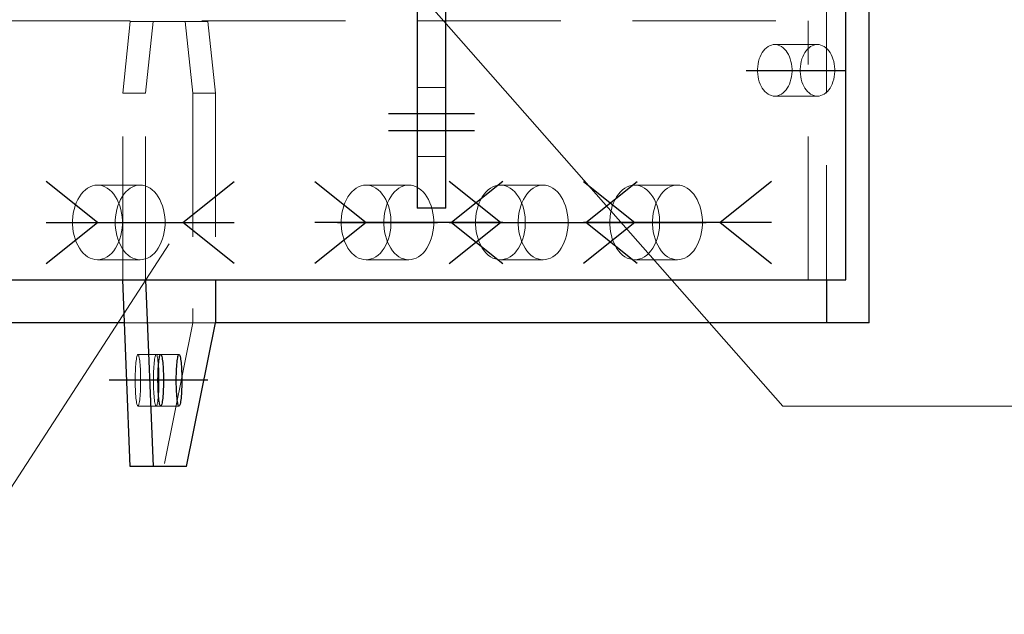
# Model space of a CAD drawing. Header units: millimetres. Extents: x 3528 to 4122, y 12541 to 12988.
# Tile 43 of 47: x 3937 to 3954, y 12838 to 12848. Entities that reach past the tile are written whole.
import ezdxf

# ---------------------------------------------------------------- set-up
doc = ezdxf.new("R2010")
doc.units = ezdxf.units.MM
doc.header["$LTSCALE"] = 10
doc.linetypes.add('HIDDEN', pattern=[0.375, 0.25, -0.125])
doc.linetypes.add('MITTE', pattern=[2, 1.25, -0.25, 0.25, -0.25])
for name, color, linetype in [('PS_BOLT', 4, 'Continuous'), ('PS_MID', 5, 'MITTE'), ('PS_SHAPE', 3, 'Continuous')]:
    doc.layers.add(name, color=color, linetype=linetype)
for name, color, linetype, lineweight in [('PS_Hidden', 2, 'HIDDEN', 9), ('PS_Pos', 1, 'Continuous', 15), ('PS_SOLID', 7, 'Continuous', 30)]:
    doc.layers.add(name, color=color, linetype=linetype, lineweight=lineweight)
doc.styles.add('simplex', font='simplex.shx', dxfattribs={"width": 0.75})

# ---------------------------------------------------------------- blocks, each defined once
blk = doc.blocks.new('*X236')
at = {"color": 30, "linetype": 'Continuous'}
for p, q in [((3946.478, 12845.282), (3947.37, 12844.568)), ((3949.75, 12845.282), (3948.858, 12844.568)), ((3947.37, 12844.568), (3946.478, 12843.854)), ((3949.75, 12844.568), (3946.478, 12844.568)), ((3948.858, 12844.568), (3949.75, 12843.854))]:
    blk.add_line(p, q, dxfattribs=at)
blk = doc.blocks.new('*X238')
at = {"color": 30, "linetype": 'Continuous'}
for p, q in [((3941.798, 12845.282), (3942.69, 12844.568)), ((3945.07, 12845.282), (3944.178, 12844.568)), ((3942.69, 12844.568), (3941.798, 12843.854)), ((3945.07, 12844.568), (3941.798, 12844.568)), ((3944.178, 12844.568), (3945.07, 12843.854))]:
    blk.add_line(p, q, dxfattribs=at)
blk = doc.blocks.new('*X239')
at = {"color": 30, "linetype": 'Continuous'}
for p, q in [((3938.011, 12844.568), (3937.118, 12845.282)), ((3939.498, 12844.568), (3940.39, 12845.282)), ((3937.118, 12843.854), (3938.011, 12844.568)), ((3937.118, 12844.568), (3940.39, 12844.568)), ((3940.39, 12843.854), (3939.498, 12844.568))]:
    blk.add_line(p, q, dxfattribs=at)
blk = doc.blocks.new('*X241')
at = {"color": 30, "linetype": 'Continuous'}
for p, q in [((3945.03, 12844.568), (3944.138, 12845.282)), ((3946.518, 12844.568), (3947.41, 12845.282)), ((3944.138, 12843.854), (3945.03, 12844.568)), ((3944.138, 12844.568), (3947.41, 12844.568)), ((3947.41, 12843.854), (3946.518, 12844.568))]:
    blk.add_line(p, q, dxfattribs=at)
blk = doc.blocks.new('*X245')
at = {"layer": 'PS_Hidden', "color": 2, "linetype": 'HIDDEN'}
for p, q in [((3950.713, 12853.068), (3950.713, 12843.568)), ((3699.831, 12848.083), (3950.391, 12848.083)), ((3938.45, 12846.818), (3938.583, 12848.068)), ((3938.583, 12848.068), (3938.98, 12848.068)), ((3938.98, 12848.068), (3938.848, 12846.818)), ((3938.98, 12848.068), (3939.936, 12848.068)), ((3939.538, 12848.068), (3939.671, 12846.818)), ((3940.068, 12846.818), (3939.936, 12848.068)), ((3950.391, 12843.568), (3950.391, 12848.083)), ((3949.572, 12847.494), (3949.592, 12847.528)), ((3949.592, 12847.528), (3949.614, 12847.56)), ((3949.614, 12847.56), (3949.638, 12847.588)), ((3949.638, 12847.588), (3949.664, 12847.612)), ((3949.664, 12847.612), (3949.692, 12847.632)), ((3949.692, 12847.632), (3949.72, 12847.648)), ((3949.72, 12847.648), (3949.75, 12847.659)), ((3949.75, 12847.659), (3949.78, 12847.666)), ((3949.78, 12847.666), (3949.81, 12847.668)), ((3949.81, 12847.668), (3949.841, 12847.666)), ((3950.554, 12847.668), (3949.81, 12847.668)), ((3949.841, 12847.666), (3949.871, 12847.659)), ((3949.871, 12847.659), (3949.9, 12847.648)), ((3949.9, 12847.648), (3949.929, 12847.632)), ((3949.929, 12847.632), (3949.956, 12847.612)), ((3949.956, 12847.612), (3949.982, 12847.588)), ((3949.982, 12847.588), (3950.006, 12847.56)), ((3950.006, 12847.56), (3950.028, 12847.528)), ((3950.028, 12847.528), (3950.048, 12847.494)), ((3950.336, 12847.528), (3950.316, 12847.494)), ((3950.358, 12847.56), (3950.336, 12847.528)), ((3950.382, 12847.588), (3950.358, 12847.56)), ((3950.408, 12847.612), (3950.382, 12847.588)), ((3950.435, 12847.632), (3950.408, 12847.612)), ((3950.464, 12847.648), (3950.435, 12847.632)), ((3950.493, 12847.659), (3950.464, 12847.648)), ((3950.524, 12847.666), (3950.493, 12847.659)), ((3950.554, 12847.668), (3950.524, 12847.666)), ((3950.584, 12847.666), (3950.554, 12847.668)), ((3950.615, 12847.659), (3950.584, 12847.666)), ((3950.644, 12847.648), (3950.615, 12847.659)), ((3950.673, 12847.632), (3950.644, 12847.648)), ((3950.7, 12847.612), (3950.673, 12847.632)), ((3950.726, 12847.588), (3950.7, 12847.612)), ((3950.75, 12847.56), (3950.726, 12847.588)), ((3950.772, 12847.528), (3950.75, 12847.56)), ((3950.792, 12847.494), (3950.772, 12847.528)), ((3949.519, 12847.331), (3949.528, 12847.375)), ((3949.528, 12847.375), (3949.54, 12847.416)), ((3949.54, 12847.416), (3949.555, 12847.456)), ((3949.555, 12847.456), (3949.572, 12847.494)), ((3950.048, 12847.494), (3950.066, 12847.456)), ((3950.066, 12847.456), (3950.08, 12847.416)), ((3950.08, 12847.416), (3950.092, 12847.375)), ((3950.092, 12847.375), (3950.102, 12847.331)), ((3950.272, 12847.375), (3950.263, 12847.331)), ((3950.284, 12847.416), (3950.272, 12847.375)), ((3950.299, 12847.456), (3950.284, 12847.416)), ((3950.316, 12847.494), (3950.299, 12847.456)), ((3950.809, 12847.456), (3950.792, 12847.494)), ((3950.824, 12847.416), (3950.809, 12847.456)), ((3950.836, 12847.375), (3950.824, 12847.416)), ((3950.845, 12847.331), (3950.836, 12847.375)), ((3949.51, 12847.241), (3949.513, 12847.286)), ((3949.51, 12847.196), (3949.51, 12847.241)), ((3949.513, 12847.15), (3949.51, 12847.196)), ((3949.513, 12847.286), (3949.519, 12847.331)), ((3950.102, 12847.331), (3950.108, 12847.286)), ((3950.108, 12847.286), (3950.111, 12847.241)), ((3950.111, 12847.196), (3950.108, 12847.15)), ((3950.111, 12847.241), (3950.111, 12847.196)), ((3950.257, 12847.286), (3950.254, 12847.241)), ((3950.254, 12847.241), (3950.254, 12847.196)), ((3950.254, 12847.196), (3950.257, 12847.15)), ((3950.263, 12847.331), (3950.257, 12847.286)), ((3950.851, 12847.286), (3950.845, 12847.331)), ((3950.854, 12847.241), (3950.851, 12847.286)), ((3950.851, 12847.15), (3950.854, 12847.196)), ((3950.854, 12847.196), (3950.854, 12847.241)), ((3949.519, 12847.106), (3949.513, 12847.15)), ((3949.528, 12847.062), (3949.519, 12847.106)), ((3949.54, 12847.02), (3949.528, 12847.062)), ((3949.555, 12846.98), (3949.54, 12847.02)), ((3950.08, 12847.02), (3950.066, 12846.98)), ((3950.092, 12847.062), (3950.08, 12847.02)), ((3950.102, 12847.106), (3950.092, 12847.062)), ((3950.108, 12847.15), (3950.102, 12847.106)), ((3950.257, 12847.15), (3950.263, 12847.106)), ((3950.263, 12847.106), (3950.272, 12847.062)), ((3950.272, 12847.062), (3950.284, 12847.02)), ((3950.284, 12847.02), (3950.299, 12846.98)), ((3950.809, 12846.98), (3950.824, 12847.02)), ((3950.824, 12847.02), (3950.836, 12847.062)), ((3950.836, 12847.062), (3950.845, 12847.106)), ((3950.845, 12847.106), (3950.851, 12847.15)), ((3943.581, 12846.918), (3944.081, 12846.918)), ((3949.572, 12846.943), (3949.555, 12846.98)), ((3949.592, 12846.908), (3949.572, 12846.943)), ((3949.614, 12846.877), (3949.592, 12846.908)), ((3949.638, 12846.849), (3949.614, 12846.877)), ((3949.664, 12846.825), (3949.638, 12846.849)), ((3949.982, 12846.849), (3949.956, 12846.825)), ((3950.006, 12846.877), (3949.982, 12846.849)), ((3950.028, 12846.908), (3950.006, 12846.877)), ((3950.048, 12846.943), (3950.028, 12846.908)), ((3950.066, 12846.98), (3950.048, 12846.943)), ((3950.299, 12846.98), (3950.316, 12846.943)), ((3950.316, 12846.943), (3950.336, 12846.908)), ((3950.336, 12846.908), (3950.358, 12846.877)), ((3950.358, 12846.877), (3950.382, 12846.849)), ((3950.382, 12846.849), (3950.408, 12846.825)), ((3950.7, 12846.825), (3950.726, 12846.849)), ((3950.726, 12846.849), (3950.75, 12846.877)), ((3950.75, 12846.877), (3950.772, 12846.908)), ((3950.772, 12846.908), (3950.792, 12846.943)), ((3950.792, 12846.943), (3950.809, 12846.98)), ((3938.45, 12843.568), (3938.45, 12846.818)), ((3938.848, 12846.818), (3938.45, 12846.818)), ((3938.848, 12843.568), (3938.848, 12846.818)), ((3939.671, 12846.818), (3939.671, 12842.818)), ((3939.671, 12846.818), (3940.068, 12846.818)), ((3940.068, 12846.818), (3940.068, 12843.568)), ((3949.692, 12846.805), (3949.664, 12846.825)), ((3949.72, 12846.789), (3949.692, 12846.805)), ((3949.75, 12846.778), (3949.72, 12846.789)), ((3949.78, 12846.771), (3949.75, 12846.778)), ((3949.81, 12846.768), (3949.78, 12846.771)), ((3949.841, 12846.771), (3949.81, 12846.768)), ((3950.554, 12846.768), (3949.81, 12846.768)), ((3949.871, 12846.778), (3949.841, 12846.771)), ((3949.9, 12846.789), (3949.871, 12846.778)), ((3949.929, 12846.805), (3949.9, 12846.789)), ((3949.956, 12846.825), (3949.929, 12846.805)), ((3950.408, 12846.825), (3950.435, 12846.805)), ((3950.435, 12846.805), (3950.464, 12846.789)), ((3950.464, 12846.789), (3950.493, 12846.778)), ((3950.493, 12846.778), (3950.524, 12846.771)), ((3950.524, 12846.771), (3950.554, 12846.768)), ((3950.554, 12846.768), (3950.584, 12846.771)), ((3950.584, 12846.771), (3950.615, 12846.778)), ((3950.615, 12846.778), (3950.644, 12846.789)), ((3950.644, 12846.789), (3950.673, 12846.805)), ((3950.673, 12846.805), (3950.7, 12846.825)), ((3943.581, 12845.718), (3944.081, 12845.718)), ((3937.762, 12845.102), (3937.8, 12845.137)), ((3937.8, 12845.137), (3937.839, 12845.166)), ((3937.839, 12845.166), (3937.881, 12845.188)), ((3937.881, 12845.188), (3937.923, 12845.205)), ((3937.923, 12845.205), (3937.967, 12845.215)), ((3937.967, 12845.215), (3938.011, 12845.218)), ((3938.011, 12845.218), (3938.055, 12845.215)), ((3938.754, 12845.218), (3938.011, 12845.218)), ((3938.055, 12845.215), (3938.098, 12845.205)), ((3938.098, 12845.205), (3938.141, 12845.188)), ((3938.141, 12845.188), (3938.182, 12845.166)), ((3938.182, 12845.166), (3938.222, 12845.137)), ((3938.222, 12845.137), (3938.259, 12845.102)), ((3938.543, 12845.137), (3938.506, 12845.102)), ((3938.583, 12845.166), (3938.543, 12845.137)), ((3938.624, 12845.188), (3938.583, 12845.166)), ((3938.667, 12845.205), (3938.624, 12845.188)), ((3938.71, 12845.215), (3938.667, 12845.205)), ((3938.754, 12845.218), (3938.71, 12845.215)), ((3938.798, 12845.215), (3938.754, 12845.218)), ((3938.842, 12845.205), (3938.798, 12845.215)), ((3938.884, 12845.188), (3938.842, 12845.205)), ((3938.926, 12845.166), (3938.884, 12845.188)), ((3938.965, 12845.137), (3938.926, 12845.166)), ((3939.003, 12845.102), (3938.965, 12845.137)), ((3942.442, 12845.102), (3942.48, 12845.137)), ((3942.48, 12845.137), (3942.519, 12845.166)), ((3942.519, 12845.166), (3942.56, 12845.188)), ((3942.56, 12845.188), (3942.603, 12845.205)), ((3942.603, 12845.205), (3942.646, 12845.215)), ((3942.646, 12845.215), (3942.69, 12845.218)), ((3942.69, 12845.218), (3942.734, 12845.215)), ((3943.434, 12845.218), (3942.69, 12845.218)), ((3942.734, 12845.215), (3942.778, 12845.205)), ((3942.778, 12845.205), (3942.82, 12845.188)), ((3942.82, 12845.188), (3942.862, 12845.166)), ((3942.862, 12845.166), (3942.901, 12845.137)), ((3942.901, 12845.137), (3942.939, 12845.102)), ((3943.223, 12845.137), (3943.186, 12845.102)), ((3943.263, 12845.166), (3943.223, 12845.137)), ((3943.304, 12845.188), (3943.263, 12845.166)), ((3943.347, 12845.205), (3943.304, 12845.188)), ((3943.39, 12845.215), (3943.347, 12845.205)), ((3943.434, 12845.218), (3943.39, 12845.215)), ((3943.478, 12845.215), (3943.434, 12845.218)), ((3943.522, 12845.205), (3943.478, 12845.215)), ((3943.564, 12845.188), (3943.522, 12845.205)), ((3943.605, 12845.166), (3943.564, 12845.188)), ((3943.645, 12845.137), (3943.605, 12845.166)), ((3943.682, 12845.102), (3943.645, 12845.137)), ((3944.782, 12845.102), (3944.819, 12845.137)), ((3944.819, 12845.137), (3944.859, 12845.166)), ((3944.859, 12845.166), (3944.9, 12845.188)), ((3944.9, 12845.188), (3944.943, 12845.205)), ((3944.943, 12845.205), (3944.986, 12845.215)), ((3944.986, 12845.215), (3945.03, 12845.218)), ((3945.03, 12845.218), (3945.074, 12845.215)), ((3945.774, 12845.218), (3945.03, 12845.218)), ((3945.074, 12845.215), (3945.118, 12845.205)), ((3945.118, 12845.205), (3945.16, 12845.188)), ((3945.16, 12845.188), (3945.202, 12845.166)), ((3945.202, 12845.166), (3945.241, 12845.137)), ((3945.241, 12845.137), (3945.279, 12845.102)), ((3945.563, 12845.137), (3945.526, 12845.102)), ((3945.603, 12845.166), (3945.563, 12845.137)), ((3945.644, 12845.188), (3945.603, 12845.166)), ((3945.686, 12845.205), (3945.644, 12845.188)), ((3945.73, 12845.215), (3945.686, 12845.205)), ((3945.774, 12845.218), (3945.73, 12845.215)), ((3945.818, 12845.215), (3945.774, 12845.218)), ((3945.861, 12845.205), (3945.818, 12845.215)), ((3945.904, 12845.188), (3945.861, 12845.205)), ((3945.945, 12845.166), (3945.904, 12845.188)), ((3945.985, 12845.137), (3945.945, 12845.166)), ((3946.022, 12845.102), (3945.985, 12845.137)), ((3947.122, 12845.102), (3947.159, 12845.137)), ((3947.159, 12845.137), (3947.199, 12845.166)), ((3947.199, 12845.166), (3947.24, 12845.188)), ((3947.24, 12845.188), (3947.283, 12845.205)), ((3947.283, 12845.205), (3947.326, 12845.215)), ((3947.326, 12845.215), (3947.37, 12845.218)), ((3947.37, 12845.218), (3947.414, 12845.215)), ((3948.114, 12845.218), (3947.37, 12845.218)), ((3947.414, 12845.215), (3947.458, 12845.205)), ((3947.458, 12845.205), (3947.5, 12845.188)), ((3947.5, 12845.188), (3947.542, 12845.166)), ((3947.542, 12845.166), (3947.581, 12845.137)), ((3947.581, 12845.137), (3947.618, 12845.102)), ((3947.903, 12845.137), (3947.866, 12845.102)), ((3947.942, 12845.166), (3947.903, 12845.137)), ((3947.984, 12845.188), (3947.942, 12845.166)), ((3948.026, 12845.205), (3947.984, 12845.188)), ((3948.07, 12845.215), (3948.026, 12845.205)), ((3948.114, 12845.218), (3948.07, 12845.215)), ((3948.158, 12845.215), (3948.114, 12845.218)), ((3948.201, 12845.205), (3948.158, 12845.215)), ((3948.244, 12845.188), (3948.201, 12845.205)), ((3948.285, 12845.166), (3948.244, 12845.188)), ((3948.325, 12845.137), (3948.285, 12845.166)), ((3948.362, 12845.102), (3948.325, 12845.137)), ((3937.642, 12844.912), (3937.667, 12844.966)), ((3937.667, 12844.966), (3937.696, 12845.016)), ((3937.696, 12845.016), (3937.728, 12845.062)), ((3937.728, 12845.062), (3937.762, 12845.102)), ((3938.259, 12845.102), (3938.294, 12845.062)), ((3938.294, 12845.062), (3938.326, 12845.016)), ((3938.326, 12845.016), (3938.354, 12844.966)), ((3938.354, 12844.966), (3938.379, 12844.912)), ((3938.411, 12844.966), (3938.386, 12844.912)), ((3938.439, 12845.016), (3938.411, 12844.966)), ((3938.471, 12845.062), (3938.439, 12845.016)), ((3938.506, 12845.102), (3938.471, 12845.062)), ((3939.037, 12845.062), (3939.003, 12845.102)), ((3939.069, 12845.016), (3939.037, 12845.062)), ((3939.098, 12844.966), (3939.069, 12845.016)), ((3939.123, 12844.912), (3939.098, 12844.966)), ((3942.322, 12844.912), (3942.347, 12844.966)), ((3942.347, 12844.966), (3942.375, 12845.016)), ((3942.375, 12845.016), (3942.407, 12845.062)), ((3942.407, 12845.062), (3942.442, 12845.102)), ((3942.939, 12845.102), (3942.973, 12845.062)), ((3942.973, 12845.062), (3943.005, 12845.016)), ((3943.005, 12845.016), (3943.034, 12844.966)), ((3943.034, 12844.966), (3943.059, 12844.912)), ((3943.09, 12844.966), (3943.065, 12844.912)), ((3943.119, 12845.016), (3943.09, 12844.966)), ((3943.151, 12845.062), (3943.119, 12845.016)), ((3943.186, 12845.102), (3943.151, 12845.062)), ((3943.717, 12845.062), (3943.682, 12845.102)), ((3943.749, 12845.016), (3943.717, 12845.062)), ((3943.778, 12844.966), (3943.749, 12845.016)), ((3943.803, 12844.912), (3943.778, 12844.966)), ((3944.661, 12844.912), (3944.687, 12844.966)), ((3944.687, 12844.966), (3944.715, 12845.016)), ((3944.715, 12845.016), (3944.747, 12845.062)), ((3944.747, 12845.062), (3944.782, 12845.102)), ((3945.279, 12845.102), (3945.313, 12845.062)), ((3945.313, 12845.062), (3945.345, 12845.016)), ((3945.345, 12845.016), (3945.374, 12844.966)), ((3945.374, 12844.966), (3945.399, 12844.912)), ((3945.43, 12844.966), (3945.405, 12844.912)), ((3945.459, 12845.016), (3945.43, 12844.966)), ((3945.491, 12845.062), (3945.459, 12845.016)), ((3945.526, 12845.102), (3945.491, 12845.062)), ((3946.057, 12845.062), (3946.022, 12845.102)), ((3946.089, 12845.016), (3946.057, 12845.062)), ((3946.118, 12844.966), (3946.089, 12845.016)), ((3946.143, 12844.912), (3946.118, 12844.966)), ((3947.001, 12844.912), (3947.027, 12844.966)), ((3947.027, 12844.966), (3947.055, 12845.016)), ((3947.055, 12845.016), (3947.087, 12845.062)), ((3947.087, 12845.062), (3947.122, 12845.102)), ((3947.618, 12845.102), (3947.653, 12845.062)), ((3947.653, 12845.062), (3947.685, 12845.016)), ((3947.685, 12845.016), (3947.714, 12844.966)), ((3947.714, 12844.966), (3947.739, 12844.912)), ((3947.77, 12844.966), (3947.745, 12844.912)), ((3947.799, 12845.016), (3947.77, 12844.966)), ((3947.831, 12845.062), (3947.799, 12845.016)), ((3947.866, 12845.102), (3947.831, 12845.062)), ((3948.397, 12845.062), (3948.362, 12845.102)), ((3948.429, 12845.016), (3948.397, 12845.062)), ((3948.457, 12844.966), (3948.429, 12845.016)), ((3948.483, 12844.912), (3948.457, 12844.966)), ((3937.59, 12844.731), (3937.603, 12844.794)), ((3937.603, 12844.794), (3937.621, 12844.855)), ((3937.621, 12844.855), (3937.642, 12844.912)), ((3938.347, 12844.794), (3938.334, 12844.731)), ((3938.364, 12844.855), (3938.347, 12844.794)), ((3938.386, 12844.912), (3938.364, 12844.855)), ((3938.379, 12844.912), (3938.401, 12844.855)), ((3938.401, 12844.855), (3938.418, 12844.794)), ((3938.418, 12844.794), (3938.431, 12844.731)), ((3939.144, 12844.855), (3939.123, 12844.912)), ((3939.162, 12844.794), (3939.144, 12844.855)), ((3939.175, 12844.731), (3939.162, 12844.794)), ((3942.27, 12844.731), (3942.283, 12844.794)), ((3942.283, 12844.794), (3942.3, 12844.855)), ((3942.3, 12844.855), (3942.322, 12844.912)), ((3943.027, 12844.794), (3943.013, 12844.731)), ((3943.044, 12844.855), (3943.027, 12844.794)), ((3943.065, 12844.912), (3943.044, 12844.855)), ((3943.059, 12844.912), (3943.081, 12844.855)), ((3943.081, 12844.855), (3943.098, 12844.794)), ((3943.098, 12844.794), (3943.111, 12844.731)), ((3943.824, 12844.855), (3943.803, 12844.912)), ((3943.842, 12844.794), (3943.824, 12844.855)), ((3943.855, 12844.731), (3943.842, 12844.794)), ((3944.61, 12844.731), (3944.623, 12844.794)), ((3944.623, 12844.794), (3944.64, 12844.855)), ((3944.64, 12844.855), (3944.661, 12844.912)), ((3945.366, 12844.794), (3945.353, 12844.731)), ((3945.384, 12844.855), (3945.366, 12844.794)), ((3945.405, 12844.912), (3945.384, 12844.855)), ((3945.399, 12844.912), (3945.42, 12844.855)), ((3945.42, 12844.855), (3945.438, 12844.794)), ((3945.438, 12844.794), (3945.451, 12844.731)), ((3946.164, 12844.855), (3946.143, 12844.912)), ((3946.181, 12844.794), (3946.164, 12844.855)), ((3946.195, 12844.731), (3946.181, 12844.794)), ((3946.949, 12844.731), (3946.963, 12844.794)), ((3946.963, 12844.794), (3946.98, 12844.855)), ((3946.98, 12844.855), (3947.001, 12844.912)), ((3947.706, 12844.794), (3947.693, 12844.731)), ((3947.724, 12844.855), (3947.706, 12844.794)), ((3947.745, 12844.912), (3947.724, 12844.855)), ((3947.739, 12844.912), (3947.76, 12844.855)), ((3947.76, 12844.855), (3947.778, 12844.794)), ((3947.778, 12844.794), (3947.791, 12844.731)), ((3948.504, 12844.855), (3948.483, 12844.912)), ((3948.521, 12844.794), (3948.504, 12844.855)), ((3948.534, 12844.731), (3948.521, 12844.794)), ((3937.577, 12844.601), (3937.581, 12844.667)), ((3937.581, 12844.667), (3937.59, 12844.731)), ((3938.325, 12844.667), (3938.32, 12844.601)), ((3938.334, 12844.731), (3938.325, 12844.667)), ((3938.431, 12844.731), (3938.44, 12844.667)), ((3938.44, 12844.667), (3938.445, 12844.601)), ((3939.184, 12844.667), (3939.175, 12844.731)), ((3939.188, 12844.601), (3939.184, 12844.667)), ((3942.256, 12844.601), (3942.261, 12844.667)), ((3942.261, 12844.667), (3942.27, 12844.731)), ((3943.005, 12844.667), (3943, 12844.601)), ((3943.013, 12844.731), (3943.005, 12844.667)), ((3943.111, 12844.731), (3943.12, 12844.667)), ((3943.12, 12844.667), (3943.124, 12844.601)), ((3943.864, 12844.667), (3943.855, 12844.731)), ((3943.868, 12844.601), (3943.864, 12844.667)), ((3944.596, 12844.601), (3944.601, 12844.667)), ((3944.601, 12844.667), (3944.61, 12844.731)), ((3945.344, 12844.667), (3945.34, 12844.601)), ((3945.353, 12844.731), (3945.344, 12844.667)), ((3945.451, 12844.731), (3945.46, 12844.667)), ((3945.46, 12844.667), (3945.464, 12844.601)), ((3946.203, 12844.667), (3946.195, 12844.731)), ((3946.208, 12844.601), (3946.203, 12844.667)), ((3946.936, 12844.601), (3946.941, 12844.667)), ((3946.941, 12844.667), (3946.949, 12844.731)), ((3947.684, 12844.667), (3947.68, 12844.601)), ((3947.693, 12844.731), (3947.684, 12844.667)), ((3947.791, 12844.731), (3947.8, 12844.667)), ((3947.8, 12844.667), (3947.804, 12844.601)), ((3948.543, 12844.667), (3948.534, 12844.731)), ((3948.548, 12844.601), (3948.543, 12844.667)), ((3937.577, 12844.535), (3937.577, 12844.601)), ((3937.581, 12844.47), (3937.577, 12844.535)), ((3937.59, 12844.405), (3937.581, 12844.47)), ((3938.32, 12844.601), (3938.32, 12844.535)), ((3938.32, 12844.535), (3938.325, 12844.47)), ((3938.325, 12844.47), (3938.334, 12844.405)), ((3938.44, 12844.47), (3938.431, 12844.405)), ((3938.445, 12844.535), (3938.44, 12844.47)), ((3938.445, 12844.601), (3938.445, 12844.535)), ((3939.175, 12844.405), (3939.184, 12844.47)), ((3939.184, 12844.47), (3939.188, 12844.535)), ((3939.188, 12844.535), (3939.188, 12844.601)), ((3942.256, 12844.535), (3942.256, 12844.601)), ((3942.261, 12844.47), (3942.256, 12844.535)), ((3942.27, 12844.405), (3942.261, 12844.47)), ((3943, 12844.601), (3943, 12844.535)), ((3943, 12844.535), (3943.005, 12844.47)), ((3943.005, 12844.47), (3943.013, 12844.405)), ((3943.12, 12844.47), (3943.111, 12844.405)), ((3943.124, 12844.535), (3943.12, 12844.47)), ((3943.124, 12844.601), (3943.124, 12844.535)), ((3943.855, 12844.405), (3943.864, 12844.47)), ((3943.864, 12844.47), (3943.868, 12844.535)), ((3943.868, 12844.535), (3943.868, 12844.601)), ((3944.596, 12844.535), (3944.596, 12844.601)), ((3944.601, 12844.47), (3944.596, 12844.535)), ((3944.61, 12844.405), (3944.601, 12844.47)), ((3945.34, 12844.601), (3945.34, 12844.535)), ((3945.34, 12844.535), (3945.344, 12844.47)), ((3945.344, 12844.47), (3945.353, 12844.405)), ((3945.46, 12844.47), (3945.451, 12844.405)), ((3945.464, 12844.535), (3945.46, 12844.47)), ((3945.464, 12844.601), (3945.464, 12844.535)), ((3946.195, 12844.405), (3946.203, 12844.47)), ((3946.203, 12844.47), (3946.208, 12844.535)), ((3946.208, 12844.535), (3946.208, 12844.601)), ((3946.936, 12844.535), (3946.936, 12844.601)), ((3946.941, 12844.47), (3946.936, 12844.535)), ((3946.949, 12844.405), (3946.941, 12844.47)), ((3947.68, 12844.601), (3947.68, 12844.535)), ((3947.68, 12844.535), (3947.684, 12844.47)), ((3947.684, 12844.47), (3947.693, 12844.405)), ((3947.8, 12844.47), (3947.791, 12844.405)), ((3947.804, 12844.535), (3947.8, 12844.47)), ((3947.804, 12844.601), (3947.804, 12844.535)), ((3948.534, 12844.405), (3948.543, 12844.47)), ((3948.543, 12844.47), (3948.548, 12844.535)), ((3948.548, 12844.535), (3948.548, 12844.601)), ((3937.603, 12844.343), (3937.59, 12844.405)), ((3937.621, 12844.282), (3937.603, 12844.343)), ((3937.642, 12844.224), (3937.621, 12844.282)), ((3938.334, 12844.405), (3938.347, 12844.343)), ((3938.347, 12844.343), (3938.364, 12844.282)), ((3938.364, 12844.282), (3938.386, 12844.224)), ((3938.401, 12844.282), (3938.379, 12844.224)), ((3938.418, 12844.343), (3938.401, 12844.282)), ((3938.431, 12844.405), (3938.418, 12844.343)), ((3939.123, 12844.224), (3939.144, 12844.282)), ((3939.144, 12844.282), (3939.162, 12844.343)), ((3939.162, 12844.343), (3939.175, 12844.405)), ((3942.283, 12844.343), (3942.27, 12844.405)), ((3942.3, 12844.282), (3942.283, 12844.343)), ((3942.322, 12844.224), (3942.3, 12844.282)), ((3943.013, 12844.405), (3943.027, 12844.343)), ((3943.027, 12844.343), (3943.044, 12844.282)), ((3943.044, 12844.282), (3943.065, 12844.224)), ((3943.081, 12844.282), (3943.059, 12844.224)), ((3943.098, 12844.343), (3943.081, 12844.282)), ((3943.111, 12844.405), (3943.098, 12844.343)), ((3943.803, 12844.224), (3943.824, 12844.282)), ((3943.824, 12844.282), (3943.842, 12844.343)), ((3943.842, 12844.343), (3943.855, 12844.405)), ((3944.623, 12844.343), (3944.61, 12844.405)), ((3944.64, 12844.282), (3944.623, 12844.343)), ((3944.661, 12844.224), (3944.64, 12844.282)), ((3945.353, 12844.405), (3945.366, 12844.343)), ((3945.366, 12844.343), (3945.384, 12844.282)), ((3945.384, 12844.282), (3945.405, 12844.224)), ((3945.42, 12844.282), (3945.399, 12844.224)), ((3945.438, 12844.343), (3945.42, 12844.282)), ((3945.451, 12844.405), (3945.438, 12844.343)), ((3946.143, 12844.224), (3946.164, 12844.282)), ((3946.164, 12844.282), (3946.181, 12844.343)), ((3946.181, 12844.343), (3946.195, 12844.405)), ((3946.963, 12844.343), (3946.949, 12844.405)), ((3946.98, 12844.282), (3946.963, 12844.343)), ((3947.001, 12844.224), (3946.98, 12844.282)), ((3947.693, 12844.405), (3947.706, 12844.343)), ((3947.706, 12844.343), (3947.724, 12844.282)), ((3947.724, 12844.282), (3947.745, 12844.224)), ((3947.76, 12844.282), (3947.739, 12844.224)), ((3947.778, 12844.343), (3947.76, 12844.282)), ((3947.791, 12844.405), (3947.778, 12844.343)), ((3948.483, 12844.224), (3948.504, 12844.282)), ((3948.504, 12844.282), (3948.521, 12844.343)), ((3948.521, 12844.343), (3948.534, 12844.405)), ((3937.667, 12844.17), (3937.642, 12844.224)), ((3937.696, 12844.12), (3937.667, 12844.17)), ((3937.728, 12844.075), (3937.696, 12844.12)), ((3938.326, 12844.12), (3938.294, 12844.075)), ((3938.354, 12844.17), (3938.326, 12844.12)), ((3938.379, 12844.224), (3938.354, 12844.17)), ((3938.386, 12844.224), (3938.411, 12844.17)), ((3938.411, 12844.17), (3938.439, 12844.12)), ((3938.439, 12844.12), (3938.471, 12844.075)), ((3939.037, 12844.075), (3939.069, 12844.12)), ((3939.069, 12844.12), (3939.098, 12844.17)), ((3939.098, 12844.17), (3939.123, 12844.224)), ((3942.347, 12844.17), (3942.322, 12844.224)), ((3942.375, 12844.12), (3942.347, 12844.17)), ((3942.407, 12844.075), (3942.375, 12844.12)), ((3943.005, 12844.12), (3942.973, 12844.075)), ((3943.034, 12844.17), (3943.005, 12844.12)), ((3943.059, 12844.224), (3943.034, 12844.17)), ((3943.065, 12844.224), (3943.09, 12844.17)), ((3943.09, 12844.17), (3943.119, 12844.12)), ((3943.119, 12844.12), (3943.151, 12844.075)), ((3943.717, 12844.075), (3943.749, 12844.12)), ((3943.749, 12844.12), (3943.778, 12844.17)), ((3943.778, 12844.17), (3943.803, 12844.224)), ((3944.687, 12844.17), (3944.661, 12844.224)), ((3944.715, 12844.12), (3944.687, 12844.17)), ((3944.747, 12844.075), (3944.715, 12844.12)), ((3945.345, 12844.12), (3945.313, 12844.075)), ((3945.374, 12844.17), (3945.345, 12844.12)), ((3945.399, 12844.224), (3945.374, 12844.17)), ((3945.405, 12844.224), (3945.43, 12844.17)), ((3945.43, 12844.17), (3945.459, 12844.12)), ((3945.459, 12844.12), (3945.491, 12844.075)), ((3946.057, 12844.075), (3946.089, 12844.12)), ((3946.089, 12844.12), (3946.118, 12844.17)), ((3946.118, 12844.17), (3946.143, 12844.224)), ((3947.027, 12844.17), (3947.001, 12844.224)), ((3947.055, 12844.12), (3947.027, 12844.17)), ((3947.087, 12844.075), (3947.055, 12844.12)), ((3947.685, 12844.12), (3947.653, 12844.075)), ((3947.714, 12844.17), (3947.685, 12844.12)), ((3947.739, 12844.224), (3947.714, 12844.17)), ((3947.745, 12844.224), (3947.77, 12844.17)), ((3947.77, 12844.17), (3947.799, 12844.12)), ((3947.799, 12844.12), (3947.831, 12844.075)), ((3948.397, 12844.075), (3948.429, 12844.12)), ((3948.429, 12844.12), (3948.457, 12844.17)), ((3948.457, 12844.17), (3948.483, 12844.224)), ((3937.762, 12844.035), (3937.728, 12844.075)), ((3937.8, 12844), (3937.762, 12844.035)), ((3937.839, 12843.971), (3937.8, 12844)), ((3937.881, 12843.948), (3937.839, 12843.971)), ((3937.923, 12843.932), (3937.881, 12843.948)), ((3937.967, 12843.922), (3937.923, 12843.932)), ((3938.098, 12843.932), (3938.055, 12843.922)), ((3938.141, 12843.948), (3938.098, 12843.932)), ((3938.182, 12843.971), (3938.141, 12843.948)), ((3938.222, 12844), (3938.182, 12843.971)), ((3938.259, 12844.035), (3938.222, 12844)), ((3938.294, 12844.075), (3938.259, 12844.035)), ((3938.471, 12844.075), (3938.506, 12844.035)), ((3938.506, 12844.035), (3938.543, 12844)), ((3938.543, 12844), (3938.583, 12843.971)), ((3938.583, 12843.971), (3938.624, 12843.948)), ((3938.624, 12843.948), (3938.667, 12843.932)), ((3938.667, 12843.932), (3938.71, 12843.922)), ((3938.798, 12843.922), (3938.842, 12843.932)), ((3938.842, 12843.932), (3938.884, 12843.948)), ((3938.884, 12843.948), (3938.926, 12843.971)), ((3938.926, 12843.971), (3938.965, 12844)), ((3938.965, 12844), (3939.003, 12844.035)), ((3939.003, 12844.035), (3939.037, 12844.075)), ((3942.442, 12844.035), (3942.407, 12844.075)), ((3942.48, 12844), (3942.442, 12844.035)), ((3942.519, 12843.971), (3942.48, 12844)), ((3942.56, 12843.948), (3942.519, 12843.971)), ((3942.603, 12843.932), (3942.56, 12843.948)), ((3942.646, 12843.922), (3942.603, 12843.932)), ((3942.778, 12843.932), (3942.734, 12843.922)), ((3942.82, 12843.948), (3942.778, 12843.932)), ((3942.862, 12843.971), (3942.82, 12843.948)), ((3942.901, 12844), (3942.862, 12843.971)), ((3942.939, 12844.035), (3942.901, 12844)), ((3942.973, 12844.075), (3942.939, 12844.035)), ((3943.151, 12844.075), (3943.186, 12844.035)), ((3943.186, 12844.035), (3943.223, 12844)), ((3943.223, 12844), (3943.263, 12843.971)), ((3943.263, 12843.971), (3943.304, 12843.948)), ((3943.304, 12843.948), (3943.347, 12843.932)), ((3943.347, 12843.932), (3943.39, 12843.922)), ((3943.478, 12843.922), (3943.522, 12843.932)), ((3943.522, 12843.932), (3943.564, 12843.948)), ((3943.564, 12843.948), (3943.605, 12843.971)), ((3943.605, 12843.971), (3943.645, 12844)), ((3943.645, 12844), (3943.682, 12844.035)), ((3943.682, 12844.035), (3943.717, 12844.075)), ((3944.782, 12844.035), (3944.747, 12844.075)), ((3944.819, 12844), (3944.782, 12844.035)), ((3944.859, 12843.971), (3944.819, 12844)), ((3944.9, 12843.948), (3944.859, 12843.971)), ((3944.943, 12843.932), (3944.9, 12843.948)), ((3944.986, 12843.922), (3944.943, 12843.932)), ((3945.118, 12843.932), (3945.074, 12843.922)), ((3945.16, 12843.948), (3945.118, 12843.932)), ((3945.202, 12843.971), (3945.16, 12843.948)), ((3945.241, 12844), (3945.202, 12843.971)), ((3945.279, 12844.035), (3945.241, 12844)), ((3945.313, 12844.075), (3945.279, 12844.035)), ((3945.491, 12844.075), (3945.526, 12844.035)), ((3945.526, 12844.035), (3945.563, 12844)), ((3945.563, 12844), (3945.603, 12843.971)), ((3945.603, 12843.971), (3945.644, 12843.948)), ((3945.644, 12843.948), (3945.686, 12843.932)), ((3945.686, 12843.932), (3945.73, 12843.922)), ((3945.818, 12843.922), (3945.861, 12843.932)), ((3945.861, 12843.932), (3945.904, 12843.948)), ((3945.904, 12843.948), (3945.945, 12843.971)), ((3945.945, 12843.971), (3945.985, 12844)), ((3945.985, 12844), (3946.022, 12844.035)), ((3946.022, 12844.035), (3946.057, 12844.075)), ((3947.122, 12844.035), (3947.087, 12844.075)), ((3947.159, 12844), (3947.122, 12844.035)), ((3947.199, 12843.971), (3947.159, 12844)), ((3947.24, 12843.948), (3947.199, 12843.971)), ((3947.283, 12843.932), (3947.24, 12843.948)), ((3947.326, 12843.922), (3947.283, 12843.932)), ((3947.458, 12843.932), (3947.414, 12843.922)), ((3947.5, 12843.948), (3947.458, 12843.932)), ((3947.542, 12843.971), (3947.5, 12843.948)), ((3947.581, 12844), (3947.542, 12843.971)), ((3947.618, 12844.035), (3947.581, 12844)), ((3947.653, 12844.075), (3947.618, 12844.035)), ((3947.831, 12844.075), (3947.866, 12844.035)), ((3947.866, 12844.035), (3947.903, 12844)), ((3947.903, 12844), (3947.942, 12843.971)), ((3947.942, 12843.971), (3947.984, 12843.948)), ((3947.984, 12843.948), (3948.026, 12843.932)), ((3948.026, 12843.932), (3948.07, 12843.922)), ((3948.158, 12843.922), (3948.201, 12843.932)), ((3948.201, 12843.932), (3948.244, 12843.948)), ((3948.244, 12843.948), (3948.285, 12843.971)), ((3948.285, 12843.971), (3948.325, 12844)), ((3948.325, 12844), (3948.362, 12844.035)), ((3948.362, 12844.035), (3948.397, 12844.075)), ((3938.011, 12843.918), (3937.967, 12843.922)), ((3938.055, 12843.922), (3938.011, 12843.918)), ((3938.754, 12843.918), (3938.011, 12843.918)), ((3938.71, 12843.922), (3938.754, 12843.918)), ((3938.754, 12843.918), (3938.798, 12843.922)), ((3942.69, 12843.918), (3942.646, 12843.922)), ((3942.734, 12843.922), (3942.69, 12843.918)), ((3943.434, 12843.918), (3942.69, 12843.918)), ((3943.39, 12843.922), (3943.434, 12843.918)), ((3943.434, 12843.918), (3943.478, 12843.922)), ((3945.03, 12843.918), (3944.986, 12843.922)), ((3945.074, 12843.922), (3945.03, 12843.918)), ((3945.774, 12843.918), (3945.03, 12843.918)), ((3945.73, 12843.922), (3945.774, 12843.918)), ((3945.774, 12843.918), (3945.818, 12843.922)), ((3947.37, 12843.918), (3947.326, 12843.922)), ((3947.414, 12843.922), (3947.37, 12843.918)), ((3948.114, 12843.918), (3947.37, 12843.918)), ((3948.07, 12843.922), (3948.114, 12843.918)), ((3948.114, 12843.918), (3948.158, 12843.922)), ((3939.671, 12842.818), (3938.481, 12842.818)), ((3939.671, 12842.818), (3939.166, 12840.318)), ((3940.068, 12842.818), (3939.671, 12842.818)), ((3938.692, 12842.212), (3938.688, 12842.188)), ((3938.697, 12842.232), (3938.692, 12842.212)), ((3938.701, 12842.248), (3938.697, 12842.232)), ((3938.706, 12842.259), (3938.701, 12842.248)), ((3938.711, 12842.266), (3938.706, 12842.259)), ((3938.715, 12842.268), (3938.711, 12842.266)), ((3938.72, 12842.266), (3938.715, 12842.268)), ((3938.715, 12842.268), (3939.113, 12842.268)), ((3938.725, 12842.259), (3938.72, 12842.266)), ((3938.73, 12842.248), (3938.725, 12842.259)), ((3938.734, 12842.232), (3938.73, 12842.248)), ((3938.739, 12842.212), (3938.734, 12842.232)), ((3938.743, 12842.188), (3938.739, 12842.212)), ((3939.011, 12842.212), (3939.006, 12842.188)), ((3939.015, 12842.232), (3939.011, 12842.212)), ((3939.019, 12842.248), (3939.015, 12842.232)), ((3939.024, 12842.259), (3939.019, 12842.248)), ((3939.029, 12842.266), (3939.024, 12842.259)), ((3939.034, 12842.268), (3939.029, 12842.266)), ((3939.039, 12842.266), (3939.034, 12842.268)), ((3939.043, 12842.259), (3939.039, 12842.266)), ((3939.048, 12842.248), (3939.043, 12842.259)), ((3939.053, 12842.232), (3939.048, 12842.248)), ((3939.057, 12842.212), (3939.053, 12842.232)), ((3939.061, 12842.188), (3939.057, 12842.212)), ((3939.113, 12842.268), (3939.431, 12842.268)), ((3938.675, 12842.056), (3938.673, 12842.016)), ((3938.678, 12842.094), (3938.675, 12842.056)), ((3938.681, 12842.128), (3938.678, 12842.094)), ((3938.684, 12842.16), (3938.681, 12842.128)), ((3938.688, 12842.188), (3938.684, 12842.16)), ((3938.746, 12842.16), (3938.743, 12842.188)), ((3938.75, 12842.128), (3938.746, 12842.16)), ((3938.753, 12842.094), (3938.75, 12842.128)), ((3938.756, 12842.056), (3938.753, 12842.094)), ((3938.758, 12842.016), (3938.756, 12842.056)), ((3938.993, 12842.056), (3938.991, 12842.016)), ((3938.996, 12842.094), (3938.993, 12842.056)), ((3938.999, 12842.128), (3938.996, 12842.094)), ((3939.003, 12842.16), (3938.999, 12842.128)), ((3939.006, 12842.188), (3939.003, 12842.16)), ((3939.065, 12842.16), (3939.061, 12842.188)), ((3939.068, 12842.128), (3939.065, 12842.16)), ((3939.072, 12842.094), (3939.068, 12842.128)), ((3939.074, 12842.056), (3939.072, 12842.094)), ((3939.077, 12842.016), (3939.074, 12842.056)), ((3938.669, 12841.931), (3938.668, 12841.886)), ((3938.668, 12841.886), (3938.668, 12841.841)), ((3938.671, 12841.975), (3938.669, 12841.931)), ((3938.673, 12842.016), (3938.671, 12841.975)), ((3938.76, 12841.975), (3938.758, 12842.016)), ((3938.762, 12841.931), (3938.76, 12841.975)), ((3938.763, 12841.886), (3938.762, 12841.931)), ((3938.763, 12841.841), (3938.763, 12841.886)), ((3938.987, 12841.886), (3938.986, 12841.841)), ((3938.988, 12841.931), (3938.987, 12841.886)), ((3938.989, 12841.975), (3938.988, 12841.931)), ((3938.991, 12842.016), (3938.989, 12841.975)), ((3939.079, 12841.975), (3939.077, 12842.016)), ((3939.08, 12841.931), (3939.079, 12841.975)), ((3939.081, 12841.886), (3939.08, 12841.931)), ((3939.081, 12841.841), (3939.081, 12841.886)), ((3938.668, 12841.841), (3938.668, 12841.796)), ((3938.668, 12841.796), (3938.668, 12841.75)), ((3938.668, 12841.75), (3938.669, 12841.706)), ((3938.669, 12841.706), (3938.671, 12841.662)), ((3938.76, 12841.662), (3938.762, 12841.706)), ((3938.762, 12841.706), (3938.763, 12841.75)), ((3938.763, 12841.796), (3938.763, 12841.841)), ((3938.763, 12841.75), (3938.763, 12841.796)), ((3938.986, 12841.841), (3938.986, 12841.796)), ((3938.986, 12841.796), (3938.987, 12841.75)), ((3938.987, 12841.75), (3938.988, 12841.706)), ((3938.988, 12841.706), (3938.989, 12841.662)), ((3939.079, 12841.662), (3939.08, 12841.706)), ((3939.08, 12841.706), (3939.081, 12841.75)), ((3939.081, 12841.796), (3939.081, 12841.841)), ((3939.081, 12841.75), (3939.081, 12841.796)), ((3938.671, 12841.662), (3938.673, 12841.62)), ((3938.673, 12841.62), (3938.675, 12841.58)), ((3938.675, 12841.58), (3938.678, 12841.543)), ((3938.678, 12841.543), (3938.681, 12841.508)), ((3938.75, 12841.508), (3938.753, 12841.543)), ((3938.753, 12841.543), (3938.756, 12841.58)), ((3938.756, 12841.58), (3938.758, 12841.62)), ((3938.758, 12841.62), (3938.76, 12841.662)), ((3938.989, 12841.662), (3938.991, 12841.62)), ((3938.991, 12841.62), (3938.993, 12841.58)), ((3938.993, 12841.58), (3938.996, 12841.543)), ((3938.996, 12841.543), (3938.999, 12841.508)), ((3939.068, 12841.508), (3939.072, 12841.543)), ((3939.072, 12841.543), (3939.074, 12841.58)), ((3939.074, 12841.58), (3939.077, 12841.62)), ((3939.077, 12841.62), (3939.079, 12841.662)), ((3938.681, 12841.508), (3938.684, 12841.477)), ((3938.684, 12841.477), (3938.688, 12841.449)), ((3938.688, 12841.449), (3938.692, 12841.425)), ((3938.692, 12841.425), (3938.697, 12841.405)), ((3938.697, 12841.405), (3938.701, 12841.389)), ((3938.701, 12841.389), (3938.706, 12841.378)), ((3938.706, 12841.378), (3938.711, 12841.371)), ((3938.711, 12841.371), (3938.715, 12841.368)), ((3938.715, 12841.368), (3938.72, 12841.371)), ((3938.715, 12841.368), (3939.113, 12841.368)), ((3938.72, 12841.371), (3938.725, 12841.378)), ((3938.725, 12841.378), (3938.73, 12841.389)), ((3938.73, 12841.389), (3938.734, 12841.405)), ((3938.734, 12841.405), (3938.739, 12841.425)), ((3938.739, 12841.425), (3938.743, 12841.449)), ((3938.743, 12841.449), (3938.746, 12841.477)), ((3938.746, 12841.477), (3938.75, 12841.508)), ((3938.999, 12841.508), (3939.003, 12841.477)), ((3939.003, 12841.477), (3939.006, 12841.449)), ((3939.006, 12841.449), (3939.011, 12841.425)), ((3939.011, 12841.425), (3939.015, 12841.405)), ((3939.015, 12841.405), (3939.019, 12841.389)), ((3939.019, 12841.389), (3939.024, 12841.378)), ((3939.024, 12841.378), (3939.029, 12841.371)), ((3939.029, 12841.371), (3939.034, 12841.368)), ((3939.034, 12841.368), (3939.039, 12841.371)), ((3939.039, 12841.371), (3939.043, 12841.378)), ((3939.043, 12841.378), (3939.048, 12841.389)), ((3939.048, 12841.389), (3939.053, 12841.405)), ((3939.053, 12841.405), (3939.057, 12841.425)), ((3939.057, 12841.425), (3939.061, 12841.449)), ((3939.061, 12841.449), (3939.065, 12841.477)), ((3939.065, 12841.477), (3939.068, 12841.508)), ((3939.113, 12841.368), (3939.431, 12841.368))]:
    blk.add_line(p, q, dxfattribs=at)
at = {"layer": 'PS_MID', "color": 5, "linetype": 'MITTE'}
for p, q in [((3949.31, 12847.218), (3951.054, 12847.218)), ((3943.081, 12846.468), (3944.581, 12846.468)), ((3943.081, 12846.468), (3944.581, 12846.468)), ((3943.081, 12846.168), (3944.581, 12846.168)), ((3943.081, 12846.168), (3944.581, 12846.168)), ((3937.511, 12844.568), (3939.254, 12844.568)), ((3942.19, 12844.568), (3943.934, 12844.568)), ((3944.53, 12844.568), (3946.274, 12844.568)), ((3946.87, 12844.568), (3948.614, 12844.568)), ((3939.613, 12841.818), (3938.215, 12841.818)), ((3939.931, 12841.818), (3938.534, 12841.818))]:
    blk.add_line(p, q, dxfattribs=at)
at = {"layer": 'PS_SOLID', "color": 7, "linetype": 'Continuous'}
for p, q in [((3951.456, 12842.818), (3951.456, 12853.818)), ((3951.047, 12843.568), (3951.047, 12853.068)), ((3943.581, 12851.818), (3943.581, 12844.818)), ((3944.081, 12844.818), (3944.081, 12851.818)), ((3944.081, 12844.818), (3943.581, 12844.818)), ((3699.831, 12843.568), (3951.047, 12843.568)), ((3938.583, 12840.318), (3938.45, 12843.568)), ((3938.848, 12843.568), (3938.98, 12840.318)), ((3940.068, 12843.568), (3940.068, 12842.818)), ((3950.713, 12843.568), (3950.713, 12842.818)), ((3938.481, 12842.818), (3916.618, 12842.818)), ((3939.564, 12840.318), (3940.068, 12842.818)), ((3950.713, 12842.818), (3940.068, 12842.818)), ((3951.456, 12842.818), (3950.713, 12842.818)), ((3939.086, 12842.188), (3939.09, 12842.212)), ((3939.09, 12842.212), (3939.094, 12842.232)), ((3939.094, 12842.232), (3939.099, 12842.248)), ((3939.099, 12842.248), (3939.104, 12842.259)), ((3939.104, 12842.259), (3939.108, 12842.266)), ((3939.108, 12842.266), (3939.113, 12842.268)), ((3939.113, 12842.268), (3939.118, 12842.266)), ((3939.118, 12842.266), (3939.123, 12842.259)), ((3939.123, 12842.259), (3939.127, 12842.248)), ((3939.127, 12842.248), (3939.132, 12842.232)), ((3939.132, 12842.232), (3939.136, 12842.212)), ((3939.136, 12842.212), (3939.14, 12842.188)), ((3939.404, 12842.188), (3939.408, 12842.212)), ((3939.408, 12842.212), (3939.413, 12842.232)), ((3939.413, 12842.232), (3939.417, 12842.248)), ((3939.417, 12842.248), (3939.422, 12842.259)), ((3939.422, 12842.259), (3939.427, 12842.266)), ((3939.427, 12842.266), (3939.431, 12842.268)), ((3939.431, 12842.268), (3939.436, 12842.266)), ((3939.436, 12842.266), (3939.441, 12842.259)), ((3939.441, 12842.259), (3939.446, 12842.248)), ((3939.446, 12842.248), (3939.45, 12842.232)), ((3939.45, 12842.232), (3939.455, 12842.212)), ((3939.455, 12842.212), (3939.459, 12842.188)), ((3939.07, 12842.016), (3939.073, 12842.056)), ((3939.073, 12842.056), (3939.075, 12842.094)), ((3939.075, 12842.094), (3939.079, 12842.128)), ((3939.079, 12842.128), (3939.082, 12842.16)), ((3939.082, 12842.16), (3939.086, 12842.188)), ((3939.14, 12842.188), (3939.144, 12842.16)), ((3939.144, 12842.16), (3939.148, 12842.128)), ((3939.148, 12842.128), (3939.151, 12842.094)), ((3939.151, 12842.094), (3939.154, 12842.056)), ((3939.154, 12842.056), (3939.156, 12842.016)), ((3939.389, 12842.016), (3939.391, 12842.056)), ((3939.391, 12842.056), (3939.394, 12842.094)), ((3939.394, 12842.094), (3939.397, 12842.128)), ((3939.397, 12842.128), (3939.4, 12842.16)), ((3939.4, 12842.16), (3939.404, 12842.188)), ((3939.459, 12842.188), (3939.463, 12842.16)), ((3939.463, 12842.16), (3939.466, 12842.128)), ((3939.466, 12842.128), (3939.469, 12842.094)), ((3939.469, 12842.094), (3939.472, 12842.056)), ((3939.472, 12842.056), (3939.474, 12842.016)), ((3939.065, 12841.841), (3939.066, 12841.886)), ((3939.066, 12841.886), (3939.067, 12841.931)), ((3939.067, 12841.931), (3939.068, 12841.975)), ((3939.068, 12841.975), (3939.07, 12842.016)), ((3939.156, 12842.016), (3939.158, 12841.975)), ((3939.158, 12841.975), (3939.159, 12841.931)), ((3939.159, 12841.931), (3939.16, 12841.886)), ((3939.16, 12841.886), (3939.161, 12841.841)), ((3939.384, 12841.886), (3939.385, 12841.931)), ((3939.384, 12841.841), (3939.384, 12841.886)), ((3939.385, 12841.931), (3939.387, 12841.975)), ((3939.387, 12841.975), (3939.389, 12842.016)), ((3939.474, 12842.016), (3939.476, 12841.975)), ((3939.476, 12841.975), (3939.478, 12841.931)), ((3939.478, 12841.931), (3939.479, 12841.886)), ((3939.479, 12841.886), (3939.479, 12841.841)), ((3939.065, 12841.796), (3939.065, 12841.841)), ((3939.066, 12841.75), (3939.065, 12841.796)), ((3939.067, 12841.706), (3939.066, 12841.75)), ((3939.068, 12841.662), (3939.067, 12841.706)), ((3939.159, 12841.706), (3939.158, 12841.662)), ((3939.16, 12841.75), (3939.159, 12841.706)), ((3939.161, 12841.796), (3939.16, 12841.75)), ((3939.161, 12841.841), (3939.161, 12841.796)), ((3939.384, 12841.796), (3939.384, 12841.841)), ((3939.384, 12841.75), (3939.384, 12841.796)), ((3939.385, 12841.706), (3939.384, 12841.75)), ((3939.387, 12841.662), (3939.385, 12841.706)), ((3939.478, 12841.706), (3939.476, 12841.662)), ((3939.479, 12841.75), (3939.478, 12841.706)), ((3939.479, 12841.841), (3939.479, 12841.796)), ((3939.479, 12841.796), (3939.479, 12841.75)), ((3939.07, 12841.62), (3939.068, 12841.662)), ((3939.073, 12841.58), (3939.07, 12841.62)), ((3939.075, 12841.543), (3939.073, 12841.58)), ((3939.079, 12841.508), (3939.075, 12841.543)), ((3939.151, 12841.543), (3939.148, 12841.508)), ((3939.154, 12841.58), (3939.151, 12841.543)), ((3939.156, 12841.62), (3939.154, 12841.58)), ((3939.158, 12841.662), (3939.156, 12841.62)), ((3939.389, 12841.62), (3939.387, 12841.662)), ((3939.391, 12841.58), (3939.389, 12841.62)), ((3939.394, 12841.543), (3939.391, 12841.58)), ((3939.397, 12841.508), (3939.394, 12841.543)), ((3939.469, 12841.543), (3939.466, 12841.508)), ((3939.472, 12841.58), (3939.469, 12841.543)), ((3939.474, 12841.62), (3939.472, 12841.58)), ((3939.476, 12841.662), (3939.474, 12841.62)), ((3939.082, 12841.477), (3939.079, 12841.508)), ((3939.086, 12841.449), (3939.082, 12841.477)), ((3939.09, 12841.425), (3939.086, 12841.449)), ((3939.094, 12841.405), (3939.09, 12841.425)), ((3939.099, 12841.389), (3939.094, 12841.405)), ((3939.104, 12841.378), (3939.099, 12841.389)), ((3939.108, 12841.371), (3939.104, 12841.378)), ((3939.113, 12841.368), (3939.108, 12841.371)), ((3939.118, 12841.371), (3939.113, 12841.368)), ((3939.123, 12841.378), (3939.118, 12841.371)), ((3939.127, 12841.389), (3939.123, 12841.378)), ((3939.132, 12841.405), (3939.127, 12841.389)), ((3939.136, 12841.425), (3939.132, 12841.405)), ((3939.14, 12841.449), (3939.136, 12841.425)), ((3939.144, 12841.477), (3939.14, 12841.449)), ((3939.148, 12841.508), (3939.144, 12841.477)), ((3939.4, 12841.477), (3939.397, 12841.508)), ((3939.404, 12841.449), (3939.4, 12841.477)), ((3939.408, 12841.425), (3939.404, 12841.449)), ((3939.413, 12841.405), (3939.408, 12841.425)), ((3939.417, 12841.389), (3939.413, 12841.405)), ((3939.422, 12841.378), (3939.417, 12841.389)), ((3939.427, 12841.371), (3939.422, 12841.378)), ((3939.431, 12841.368), (3939.427, 12841.371)), ((3939.436, 12841.371), (3939.431, 12841.368)), ((3939.441, 12841.378), (3939.436, 12841.371)), ((3939.446, 12841.389), (3939.441, 12841.378)), ((3939.45, 12841.405), (3939.446, 12841.389)), ((3939.455, 12841.425), (3939.45, 12841.405)), ((3939.459, 12841.449), (3939.455, 12841.425)), ((3939.463, 12841.477), (3939.459, 12841.449)), ((3939.466, 12841.508), (3939.463, 12841.477)), ((3938.98, 12840.318), (3938.583, 12840.318)), ((3939.564, 12840.318), (3938.98, 12840.318))]:
    blk.add_line(p, q, dxfattribs=at)
blk = doc.blocks.new('*X251')
at = {"color": 1}
for p, q in [((3939.259, 12844.193), (3936.436, 12839.841)), ((3925.586, 12841.941), (3929.336, 12841.941)), ((3931.436, 12839.841), (3936.436, 12839.841)), ((3925.586, 12837.741), (3929.336, 12837.741))]:
    blk.add_line(p, q, dxfattribs=at)
for centre, start, end in [((3925.586, 12839.841), 90, 270), ((3929.336, 12839.841), 270, 90)]:
    blk.add_arc(centre, 2.1, start, end, dxfattribs=at)
at = {"color": 2, "style": 'simplex', "width": 0.75}
blk.add_text('94', height=3, dxfattribs=at).set_placement((3925.586, 12838.341))
blk = doc.blocks.new('*X253')
at = {"color": 1}
for p, q in [((3943.831, 12848.318), (3949.952, 12841.368)), ((3949.952, 12841.368), (3954.952, 12841.368))]:
    blk.add_line(p, q, dxfattribs=at)

msp = doc.modelspace()

# ---------------------------------------------------------------- block references
at = {"layer": 'PS_BOLT', "color": 30}
for name in ['*X239', '*X238', '*X241', '*X236']:
    msp.add_blockref(name, (0, 0), dxfattribs=at)
at = {"layer": 'PS_Pos'}
for name in ['*X253', '*X251']:
    msp.add_blockref(name, (0, 0), dxfattribs=at)
at = {"layer": 'PS_SHAPE'}
msp.add_blockref('*X245', (0, 0), dxfattribs=at)

doc.saveas('drawing.dxf')
